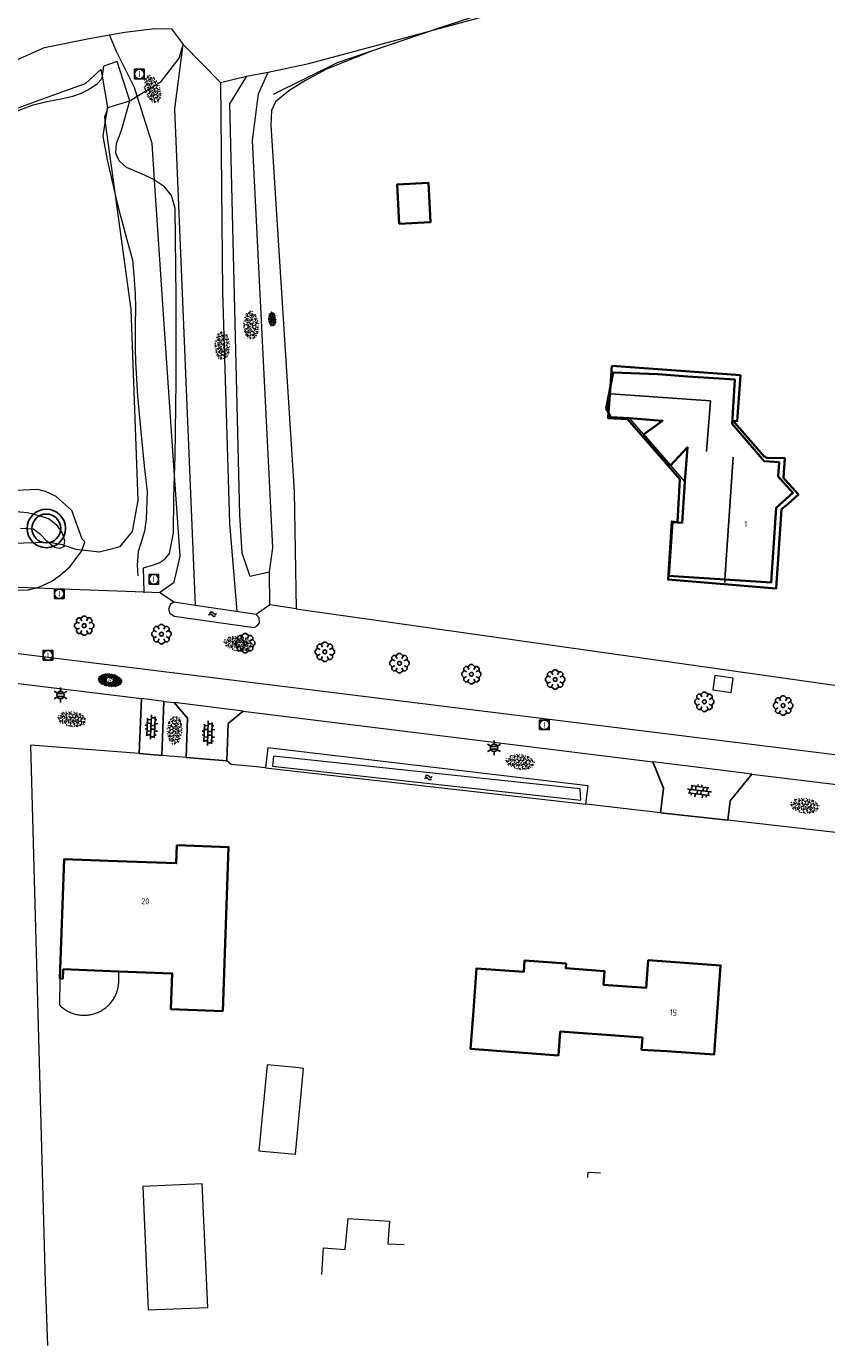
# Model space of a CAD drawing. Header units: metres. Extents: x 181682 to 183922, y 386244 to 387136.
# Tile 14 of 62: x 182282 to 182365, y 386292 to 386429. Entities that reach past the tile are written whole.
import ezdxf
from ezdxf.enums import TextEntityAlignment as Align

# ---------------------------------------------------------------- set-up
doc = ezdxf.new("R2010")
doc.units = ezdxf.units.M
for name, color, linetype, lineweight in [('B-WE-GR-BOOM-S', 251, 'Continuous', 25), ('B-WE-GW-TALUD_KRUIN-G', 251, 'Continuous', 18), ('B-WE-GW-TALUD_TEEN-G', 251, 'Continuous', 18), ('B-WE-KG-KADASTRAAL_NOK-G', 251, 'Continuous', 25), ('B-WE-KL-ET_LS_OV_LICHTMAST-S', 251, 'Continuous', 25), ('B-WE-KL-ET_LS_SR_TRAFO-GV', 251, 'Continuous', 18), ('B-WE-KW-KUNSTWERK_DUIKER-G', 251, 'Continuous', 18), ('B-WE-OG-TOPOGRAFIE_BEBOUWING-G', 251, 'Continuous', 35), ('B-WE-OG-TOPOGRAFIE_BEBOUWING-GV', 251, 'Continuous', 35), ('B-WE-OG-TOPOGRAFIE_BEBOUWING_LUIFEL-GV', 251, 'Continuous', 18), ('B-WE-OG-TOPOGRAFIE_CULTUURSCHEIDING-G', 251, 'Continuous', 18), ('B-WE-OG-TOPOGRAFIE_TERREIN_GROEN-GV', 251, 'Continuous', 18), ('B-WE-OG-TOPOGRAFIE_TERREIN_GROEN-SV', 251, 'Continuous', 25), ('B-WE-OG-TOPOGRAFIE_TERREIN_ONBEGROEID-GV', 251, 'Continuous', 18), ('B-WE-OG-TOPOGRAFIE_WATER-GV', 251, 'Continuous', 18), ('B-WE-OG-TOPOGRAFIE_WATER-SV', 251, 'Continuous', 25), ('B-WE-OG-TOPOGRAFIE_WEG_BERM-GV', 251, 'Continuous', 18), ('B-WE-OG-TOPOGRAFIE_WEG_INRIT-GV', 251, 'Continuous', 25), ('B-WE-OG-TOPOGRAFIE_WEG_INRIT-SV', 251, 'Continuous', 25), ('B-WE-OG-TOPOGRAFIE_WEG_RIJWEG-GV', 251, 'Continuous', 18), ('B-WE-OG-TOPOGRAFIE_WEG_RIJWEG-SV', 251, 'Continuous', 25), ('B-WE-RI-DRAINAGE_PUT-S', 251, 'Continuous', 25), ('B-WE-RI-GWA_RIOOLPUT_INSPECTIEPUT-S', 251, 'Continuous', 25), ('Label_Nummeraanduidingreeks', 7, 'Continuous', 25)]:
    doc.layers.add(name, color=color, linetype=linetype, lineweight=lineweight)
doc.styles.add('NLCS-ISO', font='NLCS-ISO.ttf')
doc.styles.add('NLCS-ISO-M250-T18', font='NLCS-ISO.ttf', dxfattribs={"height": 0.45})

# ---------------------------------------------------------------- blocks, each defined once
blk = doc.blocks.new('B-SIE-WEG_LICHTMAST-SO')
at = {"ltscale": 0.1}
for p, q in [((-0.33, 0.19), (-0.67, 0.39)), ((0, 0.39), (0, 0.77)), ((0.33, 0.19), (0.67, 0.39)), ((-0.33, -0.19), (-0.67, -0.39)), ((0, -0.39), (0, -0.77)), ((0.33, -0.19), (0.67, -0.39))]:
    blk.add_line(p, q, dxfattribs=at)
at = {"flags": 128}
for points in [[(-0.35, 0.15), (0.35, 0.15)], [(-0.35, -0.15), (0.35, -0.15)]]:
    blk.add_lwpolyline(points, dxfattribs=at)
at = {"ltscale": 0.1}
blk.add_circle((0, 0), 0.386, dxfattribs=at)
at = {"style": 'NLCS-ISO'}
blk.add_attdef('TYPE', text='', height=0.549, dxfattribs=at).set_placement((0, 0.77), align=Align.BOTTOM_CENTER)
blk = doc.blocks.new('SRI-PUT_INSPECTIE-SO')
at = {"lineweight": -3, "flags": 128}
blk.add_lwpolyline([(-0.5, -0.49), (0.5, -0.49), (0.5, 0.51), (-0.5, 0.51)], close=True, dxfattribs=at)
at = {"lineweight": -3, "ltscale": 1.5}
blk.add_circle((0, 0.01), 0.5, dxfattribs=at)
at = {"ltscale": 0.1, "style": 'NLCS-ISO'}
blk.add_text('I', height=0.625, dxfattribs=at).set_placement((0, 0.01), align=Align.MIDDLE_CENTER)
blk = doc.blocks.new('SRI-DRAIN_PUT-SO')
at = {"lineweight": -3}
for radius in [2, 1.5]:
    blk.add_circle((0, 0), radius, dxfattribs=at)
blk = doc.blocks.new('SGR-BOOM_01')
at = {"layer": 'B-WE-GR-BOOM-S'}
for points in [[(-0.5, 0.25, 0), (-0.75, 0.38, 0), (-1, 0.12, 0), (-1, -0.12, 0), (-0.75, -0.38, 0), (-0.5, -0.25, 0)], [(-0.33, 0.8, 0), (-0.62, 0.8, 0), (-0.8, 0.62, 0), (-0.8, 0.33, 0)], [(0.25, 0.5, 0), (0.38, 0.75, 0), (0.12, 1, 0), (-0.12, 1, 0), (-0.38, 0.75, 0), (-0.25, 0.5, 0)], [(0.8, 0.33, 0), (0.8, 0.62, 0), (0.62, 0.8, 0), (0.33, 0.8, 0)], [(0.5, -0.25, 0), (0.75, -0.38, 0), (1, -0.12, 0), (1, 0.12, 0), (0.75, 0.38, 0), (0.5, 0.25, 0)], [(-0.8, -0.33, 0), (-0.8, -0.62, 0), (-0.62, -0.8, 0), (-0.33, -0.8, 0)], [(-0.25, -0.5, 0), (-0.38, -0.75, 0), (-0.12, -1, 0), (0.12, -1, 0), (0.38, -0.75, 0), (0.25, -0.5, 0)], [(0.33, -0.8, 0), (0.62, -0.8, 0), (0.8, -0.62, 0), (0.8, -0.33, 0)]]:
    blk.add_polyline3d(points, dxfattribs=at)
blk.add_circle((0, 0), 0.2, dxfattribs=at)
blk.add_circle((0, 0), 0.2, dxfattribs=at)
blk = doc.blocks.new('SGR-GRAS_01-SO')
at = {"ltscale": 0.1}
for p, q in [((-1.96, -0.07), (-1.98, 0)), ((-1.93, 0.19), (-1.93, 0.24)), ((-1.89, 0.24), (-1.92, 0.25)), ((-1.67, 0.02), (-1.6, 0.04)), ((-1.6, 0.24), (-1.65, 0.29)), ((-1.53, 0.32), (-1.6, 0.35)), ((-1.45, 0.64), (-1.52, 0.66)), ((-1.52, 0.19), (-1.44, 0.19)), ((-1.47, 0.58), (-1.48, 0.65)), ((-1.43, 0.48), (-1.35, 0.5)), ((-1.36, 0.21), (-1.43, 0.23)), ((-1.42, 0.13), (-1.36, 0.17)), ((-1.38, 0.11), (-1.32, 0.16)), ((-1.37, 0.01), (-1.38, 0.08)), ((-1.33, 0.11), (-1.33, 0.19)), ((-1.3, 0.76), (-1.32, 0.77)), ((-1.28, 0.68), (-1.28, 0.76)), ((-1.17, 0.39), (-1.23, 0.43)), ((-1.17, 0.24), (-1.22, 0.29)), ((-1.15, 0.65), (-1.21, 0.7)), ((-1.11, 0.17), (-1.04, 0.19)), ((-1.03, 0.03), (-1.1, 0.07)), ((-0.94, 0.84), (-1, 0.88)), ((-0.97, 0.51), (-0.92, 0.57)), ((-0.89, 0.5), (-0.97, 0.52)), ((-0.94, 0.19), (-0.87, 0.19)), ((-0.92, 0.42), (-0.86, 0.46)), ((-0.89, 0.81), (-0.82, 0.81)), ((-0.87, 0.66), (-0.89, 0.73)), ((-0.8, 0.06), (-0.88, 0.08)), ((-0.87, 0.62), (-0.8, 0.64)), ((-0.8, 0.47), (-0.87, 0.51)), ((-0.75, 0.24), (-0.8, 0.29)), ((-0.77, 0.09), (-0.79, 0.16)), ((-0.73, 0.65), (-0.78, 0.7)), ((-0.74, 0.03), (-0.73, 0.11)), ((-0.67, 0.11), (-0.73, 0.14)), ((-0.69, 0.61), (-0.68, 0.68)), ((-0.58, 0.92), (-0.64, 0.96)), ((-0.56, 0.92), (-0.51, 0.97)), ((-0.56, 0.32), (-0.48, 0.34)), ((-0.44, 0.55), (-0.51, 0.59)), ((-0.43, 0.78), (-0.5, 0.8)), ((-0.42, 0.71), (-0.36, 0.74)), ((-0.34, 0.35), (-0.41, 0.37)), ((-0.32, 0.24), (-0.38, 0.29)), ((-0.31, 0.19), (-0.37, 0.22)), ((-0.37, 0.19), (-0.29, 0.19)), ((-0.31, 0.65), (-0.36, 0.7)), ((-0.32, 0.81), (-0.24, 0.81)), ((-0.32, 0.77), (-0.24, 0.79)), ((-0.28, 0.73), (-0.29, 0.81)), ((-0.21, 1), (-0.27, 1.03)), ((-0.24, 0.02), (-0.17, 0.04)), ((-0.18, 0.17), (-0.19, 0.24)), ((-0.08, 0.63), (-0.14, 0.67)), ((-0.14, -0.04), (-0.14, 0.03)), ((-0.09, 0.53), (-0.09, 0.6)), ((-0.08, 0.16), (-0.03, 0.21)), ((-0.07, 0.19), (0, 0.23)), ((0.06, 0.27), (-0.01, 0.3)), ((0, 0.47), (0.07, 0.49)), ((0.1, 0.24), (0.05, 0.29)), ((0.13, 0.64), (0.06, 0.66)), ((0.07, 0.99), (0.14, 1.03)), ((0.12, 0.65), (0.07, 0.7)), ((0.22, 0.2), (0.15, 0.22)), ((0.21, 0.19), (0.28, 0.19)), ((0.29, 0.71), (0.22, 0.75)), ((0.24, 0.92), (0.31, 0.94)), ((0.26, 0.81), (0.33, 0.81)), ((0.32, 0.81), (0.3, 0.89)), ((0.31, 0.17), (0.39, 0.19)), ((0.32, 0.57), (0.38, 0.62)), ((0.42, 0.34), (0.36, 0.38)), ((0.42, 0.25), (0.4, 0.32)), ((0.43, 0.48), (0.49, 0.51)), ((0.53, 0.24), (0.47, 0.29)), ((0.54, 0.65), (0.49, 0.7)), ((0.56, -0.02), (0.49, 0.02)), ((0.5, 0.45), (0.51, 0.53)), ((0.59, 0.93), (0.52, 0.94)), ((0.55, 0.62), (0.63, 0.64)), ((0.65, 0.79), (0.58, 0.83)), ((0.68, 0.49), (0.61, 0.51)), ((0.77, 0.05), (0.7, 0.07)), ((0.78, 0.42), (0.72, 0.46)), ((0.78, 0.19), (0.86, 0.19)), ((0.83, 0.81), (0.91, 0.81)), ((0.92, 0.06), (0.85, 0.09)), ((0.87, 0.31), (0.94, 0.33)), ((0.95, 0.24), (0.9, 0.29)), ((0.91, 0.89), (0.91, 0.92)), ((0.97, 0.65), (0.91, 0.7)), ((0.93, 0.76), (0.99, 0.8)), ((1.01, 0.87), (0.95, 0.91)), ((1.01, 0.33), (1, 0.4)), ((1.15, 0.78), (1.08, 0.8)), ((1.15, 0.5), (1.08, 0.54)), ((1.1, 0.38), (1.1, 0.45)), ((1.11, 0.77), (1.18, 0.79)), ((1.24, 0.34), (1.17, 0.36)), ((1.18, 0.01), (1.26, 0.03)), ((1.21, 0.21), (1.26, 0.26)), ((1.28, 0.14), (1.22, 0.17)), ((1.28, 0.25), (1.35, 0.29)), ((1.37, 0.24), (1.32, 0.29)), ((1.39, 0.65), (1.34, 0.7)), ((1.36, 0.19), (1.43, 0.19)), ((1.42, 0.46), (1.5, 0.48)), ((1.51, 0.58), (1.44, 0.62)), ((1.64, 0.21), (1.58, 0.25)), ((1.61, 0.41), (1.59, 0.48)), ((1.69, 0.3), (1.7, 0.37)), ((1.79, 0.19), (1.72, 0.21)), ((1.74, 0.16), (1.81, 0.18)), ((1.8, 0.24), (1.75, 0.29)), ((1.93, 0.19), (1.95, 0.19)), ((-1.92, -0.16), (-1.85, -0.12)), ((-1.82, -0.08), (-1.9, -0.06)), ((-1.76, -0.13), (-1.82, -0.09)), ((-1.78, -0.3), (-1.73, -0.25)), ((-1.62, -0.5), (-1.69, -0.46)), ((-1.63, -0.57), (-1.68, -0.52)), ((-1.61, -0.17), (-1.67, -0.11)), ((-1.57, -0.44), (-1.49, -0.44)), ((-1.54, -0.66), (-1.5, -0.64)), ((-1.4, -0.05), (-1.46, -0.01)), ((-1.38, -0.46), (-1.38, -0.39)), ((-1.35, -0.28), (-1.28, -0.26)), ((-1.27, -0.23), (-1.34, -0.21)), ((-1.26, -0.42), (-1.33, -0.38)), ((-1.27, -0.56), (-1.28, -0.48)), ((-1.21, -0.57), (-1.26, -0.52)), ((-1.18, -0.67), (-1.25, -0.65)), ((-1.19, -0.17), (-1.24, -0.11)), ((-1.13, -0.78), (-1.19, -0.75)), ((-1.06, -0.39), (-1, -0.35)), ((-1.04, -0.58), (-0.97, -0.57)), ((-0.99, -0.44), (-0.92, -0.44)), ((-0.9, -0.34), (-0.96, -0.3)), ((-0.9, -0.65), (-0.84, -0.6)), ((-0.84, -0.94), (-0.85, -0.93)), ((-0.78, -0.57), (-0.84, -0.52)), ((-0.76, -0.7), (-0.83, -0.67)), ((-0.76, -0.17), (-0.82, -0.11)), ((-0.8, -0.13), (-0.73, -0.11)), ((-0.71, -0.38), (-0.79, -0.36)), ((-0.79, -0.54), (-0.78, -0.46)), ((-0.72, -0.89), (-0.65, -0.87)), ((-0.71, -0.9), (-0.64, -0.86)), ((-0.62, -0.82), (-0.7, -0.8)), ((-0.67, -0.48), (-0.69, -0.4)), ((-0.53, -0.26), (-0.6, -0.22)), ((-0.58, -0.99), (-0.59, -0.97)), ((-0.57, -0.1), (-0.5, -0.06)), ((-0.49, -0.25), (-0.44, -0.19)), ((-0.48, -0.44), (-0.41, -0.42)), ((-0.4, -0.63), (-0.46, -0.59)), ((-0.38, -0.98), (-0.43, -0.93)), ((-0.42, -0.44), (-0.34, -0.44)), ((-0.36, -0.57), (-0.41, -0.52)), ((-0.34, -0.17), (-0.39, -0.11)), ((-0.26, -0.99), (-0.33, -0.95)), ((-0.25, -0.09), (-0.32, -0.07)), ((-0.17, -0.18), (-0.24, -0.14)), ((-0.16, -0.53), (-0.23, -0.51)), ((-0.21, -0.61), (-0.15, -0.58)), ((-0.19, -0.62), (-0.19, -0.54)), ((-0.17, -0.74), (-0.1, -0.72)), ((-0.07, -0.97), (-0.14, -0.95)), ((-0.04, -0.55), (-0.1, -0.51)), ((-0.08, -0.4), (-0.09, -0.32)), ((-0.01, -1.01), (0.04, -0.95)), ((0.05, -0.98), (0, -0.93)), ((0.07, -0.57), (0.01, -0.52)), ((0.02, -0.96), (0.01, -0.89)), ((0.08, -0.17), (0.03, -0.11)), ((0.1, -0.91), (0.03, -0.88)), ((0.07, -0.29), (0.14, -0.27)), ((0.19, -0.1), (0.13, -0.06)), ((0.16, -0.44), (0.23, -0.44)), ((0.17, -1.04), (0.22, -1.02)), ((0.31, -0.24), (0.24, -0.22)), ((0.33, -0.47), (0.26, -0.43)), ((0.29, -0.33), (0.35, -0.29)), ((0.4, -0.68), (0.32, -0.66)), ((0.39, -0.6), (0.45, -0.55)), ((0.39, -0.59), (0.46, -0.57)), ((0.4, -0.69), (0.41, -0.62)), ((0.46, -0.83), (0.4, -0.8)), ((0.47, -0.98), (0.42, -0.93)), ((0.49, -0.57), (0.44, -0.52)), ((0.45, -0.12), (0.46, -0.05)), ((0.51, -0.17), (0.45, -0.11)), ((0.52, -0.32), (0.5, -0.24)), ((0.62, -0.88), (0.6, -0.81)), ((0.63, -0.14), (0.7, -0.12)), ((0.69, -0.39), (0.62, -0.35)), ((0.64, -0.84), (0.71, -0.81)), ((0.7, -0.89), (0.77, -0.88)), ((0.73, -0.44), (0.81, -0.44)), ((0.82, -0.76), (0.76, -0.72)), ((0.78, -0.04), (0.85, 0)), ((0.86, -0.39), (0.79, -0.37)), ((0.8, -0.19), (0.85, -0.14)), ((0.86, -0.94), (0.84, -0.93)), ((0.91, -0.57), (0.86, -0.52)), ((0.93, -0.17), (0.88, -0.11)), ((0.95, -0.83), (0.88, -0.81)), ((0.94, -0.44), (1.01, -0.42)), ((1.05, -0.31), (0.99, -0.27)), ((1, -0.77), (1, -0.7)), ((1.05, -0.2), (1.05, -0.12)), ((1.11, -0.24), (1.1, -0.16)), ((1.19, -0.68), (1.12, -0.64)), ((1.14, -0.56), (1.21, -0.52)), ((1.21, -0.8), (1.2, -0.73)), ((1.33, -0.1), (1.26, -0.08)), ((1.26, -0.75), (1.33, -0.73)), ((1.34, -0.57), (1.29, -0.52)), ((1.36, -0.17), (1.3, -0.11)), ((1.31, -0.44), (1.38, -0.44)), ((1.42, -0.23), (1.35, -0.19)), ((1.42, -0.54), (1.35, -0.52)), ((1.55, -0.6), (1.49, -0.56)), ((1.5, -0.29), (1.57, -0.27)), ((1.64, -0.27), (1.65, -0.2)), ((1.64, -0.27), (1.7, -0.23)), ((1.68, -0.55), (1.74, -0.5)), ((1.71, -0.16), (1.69, -0.09)), ((1.78, -0.15), (1.71, -0.11)), ((1.71, -0.52), (1.71, -0.52)), ((1.78, -0.17), (1.73, -0.11)), ((1.88, -0.25), (1.81, -0.23))]:
    blk.add_line(p, q, dxfattribs=at)
at = {"ltscale": 0.1, "style": 'NLCS-ISO'}
blk.add_attdef('TYPE', text='', height=0.5, dxfattribs=at).set_placement((3.47, -0.02), align=Align.MIDDLE_CENTER)
blk = doc.blocks.new('SOG-TOPOGRAFIE_WATER-SO')
at = {"flags": 128}
for points in [[(-1.26, 0.28), (-1.21, 0.35, -0.538831), (-0.21, 0.37, 0.605168), (0.63, 0.46, -4.035705)], [(-1.44, -0.36), (-1.4, -0.29, -0.538831), (-0.39, -0.27, 0.605168), (0.44, -0.17, -4.035705)]]:
    blk.add_lwpolyline(points, format="xyb", dxfattribs=at)
blk = doc.blocks.new('SVH-BSS_OPENGESTRAAT_KL-SO')
for p, q in [((-1.69, 0.09), (-1.59, 0.09)), ((-1.59, 0.09), (-0.02, 0.09)), ((-1.33, -0.44), (-1.33, 0.09)), ((-1.24, 0.61), (-0.02, 0.61)), ((-1.07, 0.09), (-1.07, 0.61)), ((-0.54, 0.09), (-0.54, 0.61)), ((-0.28, 0.61), (-0.28, 0.89)), ((-0.28, -0.44), (-0.28, 0.09)), ((-0.02, 0.61), (1.24, 0.61)), ((-0.02, 0.09), (1.56, 0.09)), ((0.24, 0.61), (0.24, 0.89)), ((0.24, -0.44), (0.24, 0.09)), ((0.51, 0.09), (0.51, 0.61)), ((1.03, 0.09), (1.03, 0.61)), ((1.29, -0.44), (1.29, 0.09)), ((1.56, 0.09), (1.69, 0.09)), ((-1.48, -0.44), (-0.02, -0.44)), ((-1.07, -0.7), (-1.07, -0.44)), ((-0.54, -0.85), (-0.54, -0.44)), ((-0.02, -0.44), (1.48, -0.44)), ((0.51, -0.86), (0.51, -0.44)), ((1.03, -0.71), (1.03, -0.44))]:
    blk.add_line(p, q)
blk = doc.blocks.new('SVH-GESLOTEN-SO')
at = {"linetype": 'Continuous', "lineweight": 0}
for p, q in [((-1.68, -0.04), (-0.19, 0.87)), ((-1.66, 0.12), (0.02, -0.91)), ((-1.63, -0.24), (0.18, 0.87)), ((-1.62, 0.22), (-0.67, 0.81)), ((-1.58, 0.3), (0.36, -0.89)), ((-1.52, -0.4), (-0.45, 0.26)), ((-1.45, 0.44), (-0.45, -0.17)), ((-1.37, -0.53), (-0.45, 0.03)), ((-1.28, 0.57), (-0.45, 0.06)), ((-1.08, 0.67), (-0.45, 0.29)), ((-0.84, 0.76), (-0.1, 0.3)), ((-0.58, 0.82), (0.27, 0.3)), ((-0.44, -0.88), (1.54, 0.34)), ((-0.37, 0.3), (0.5, 0.84)), ((-0.28, 0.87), (1.6, -0.28)), ((-0.12, -0.9), (1.64, 0.17)), ((0, 0.3), (0.77, 0.78)), ((0.08, 0.88), (1.67, -0.1)), ((0.37, 0.3), (1.01, 0.69)), ((0.37, 0.08), (1.22, 0.6)), ((0.37, -0.15), (1.4, 0.48)), ((0.37, 0.24), (1.48, -0.43)), ((0.37, 0.02), (1.32, -0.57)), ((0.52, 0.83), (1.65, 0.14)), ((-1.67, -0.1), (-0.39, -0.88)), ((-1.45, -0.46), (-1.04, -0.72)), ((-1.18, -0.65), (-0.45, -0.2)), ((-0.97, -0.74), (-0.24, -0.3)), ((-0.72, -0.82), (0.13, -0.3)), ((-0.23, -0.3), (0.65, -0.84)), ((0.14, -0.3), (0.91, -0.77)), ((0.27, -0.9), (1.68, -0.04)), ((0.37, -0.21), (1.13, -0.68)), ((0.8, -0.8), (1.57, -0.33))]:
    blk.add_line(p, q, dxfattribs=at)
at = {"linetype": 'Continuous', "lineweight": 0, "style": 'NLCS-ISO'}
blk.add_text('R', height=0.54, dxfattribs=at).set_placement((0, 0), align=Align.MIDDLE_CENTER)

msp = doc.modelspace()

# ---------------------------------------------------------------- linework, layer by layer
at = {"layer": 'B-WE-GW-TALUD_KRUIN-G'}
for points in [[(182292.91, 386421.454, 23.93), (182293.681, 386421.922, 23.995), (182296.184, 386423.441, 24.204), (182298.055, 386425.887, 24.612), (182298.459, 386427.316, 24.687)], [(182294.405, 386370.299, 24.054), (182294.403, 386370.38, 24.056), (182294.342, 386372.897, 24.105), (182295.274, 386373.148, 24.141), (182295.962, 386373.416, 24.153), (182296.582, 386373.805, 24.198), (182297.032, 386374.366, 24.258), (182297.449, 386376.522, 24.528), (182297.494, 386380.138, 24.51), (182297.572, 386382.509, 24.495), (182297.635, 386384.417, 24.483), (182297.726, 386392.323, 24.57), (182297.731, 386401.044, 24.63), (182297.644, 386410.236, 24.609), (182297.239, 386411.62, 24.549), (182296.514, 386412.496, 24.423), (182295.488, 386413.205, 24.276), (182295.471, 386413.217, 24.273), (182294.046, 386413.881, 24.204), (182292.554, 386414.526, 23.87), (182291.8, 386415.201, 23.795), (182291.476, 386415.991, 23.705), (182291.53, 386417.006, 23.654), (182292.064, 386418.397, 23.705), (182292.91, 386421.454, 23.93)], [(182275.539, 386370.392, 24.315), (182282.361, 386370.608, 24.219), (182283.126, 386370.806, 24.187), (182283.441, 386370.888, 24.174), (182284.739, 386371.47, 24.117), (182285.63, 386372.073, 23.915), (182286.723, 386373.039, 23.705), (182287.924, 386374.637, 23.432), (182287.96, 386374.74, 23.419), (182288.251, 386375.581, 23.312), (182287.956, 386375.869, 23.279), (182286.871, 386378.85, 23.134), (182285.268, 386380.301, 22.855), (182284.153, 386380.806, 22.813), (182283.347, 386381.033, 22.801), (182280.318, 386380.899, 22.849)]]:
    msp.add_polyline3d(points, dxfattribs=at)
at = {"layer": 'B-WE-GW-TALUD_TEEN-G'}
for points in [[(182307.852, 386422.132, 24.744), (182314.531, 386425.432, 24.741), (182324.103, 386428.705, 24.86), (182324.887, 386428.973, 24.87), (182335.392, 386432.39, 24.659)], [(182277.701, 386419.074, 22.645), (182282.874, 386421.033, 22.669), (182284.471, 386421.404, 22.663), (182285.925, 386421.674, 22.663), (182286.993, 386421.936, 22.657), (182287.884, 386422.235, 22.657), (182288.541, 386422.576, 22.687), (182289.466, 386423.192, 22.714), (182290.019, 386423.722, 22.723), (182290.061, 386424.03, 22.848), (182290.202, 386425.048, 23.264)], [(182290.573, 386420.748, 22.552), (182290.509, 386420.351, 22.571), (182290.358, 386419.405, 22.617), (182290.095, 386417.766, 22.696), (182290.566, 386415.296, 22.789), (182291.458, 386411.409, 22.858), (182291.727, 386410.236, 22.879), (182292.713, 386406.664, 22.957), (182293.195, 386404.906, 22.972), (182293.342, 386403.312, 22.954), (182293.463, 386401.389, 22.942), (182293.494, 386399.981, 22.942), (182293.478, 386398.085, 22.942), (182293.485, 386395.682, 22.939), (182293.497, 386394.307, 22.933), (182293.728, 386390.752, 22.888), (182294.094, 386386.67, 22.939), (182294.422, 386383.504, 22.999), (182294.713, 386380.774, 23.05), (182294.617, 386377.938, 23.17), (182294.446, 386376.683, 23.203), (182294.105, 386375.546, 23.303), (182293.796, 386374.583, 23.36), (182293.68, 386373.162, 23.468), (182293.758, 386372.067, 23.576)], [(182281.096, 386378.729, 22.395), (182282.286, 386378.648, 22.371), (182283.483, 386378.337, 22.365), (182284.524, 386377.97, 22.362), (182285.297, 386377.351, 22.374), (182285.878, 386376.503, 22.383), (182286.12, 386375.713, 22.398), (182286.064, 386375.239, 22.4), (182286.043, 386375.058, 22.401), (182285.606, 386374.889, 22.413), (182285.064, 386375.01, 22.422), (182284.418, 386375.54, 22.435), (182284.301, 386375.636, 22.437), (182283.647, 386376.308, 22.458), (182282.894, 386376.915, 22.434), (182281.551, 386376.959, 22.428)]]:
    msp.add_polyline3d(points, dxfattribs=at)
at = {"layer": 'B-WE-KG-KADASTRAAL_NOK-G'}
for points in [[(182352.913, 386384.97, 30.257), (182353.307, 386390.247, 30.254), (182342.955, 386390.968, 30.2)], [(182355.694, 386384.391, 32.886), (182354.822, 386371.677, 32.959), (182354.8, 386371.359, 32.961)]]:
    msp.add_polyline3d(points, dxfattribs=at)
at = {"layer": 'B-WE-KL-ET_LS_SR_TRAFO-GV'}
msp.add_polyline3d([(182355.478, 386359.908, 0), (182355.674, 386361.421, 0), (182353.77, 386361.692, 0), (182353.555, 386360.182, 0), (182355.478, 386359.908, 0)], dxfattribs=at)
at = {"layer": 'B-WE-KW-KUNSTWERK_DUIKER-G'}
msp.add_polyline3d([(182290.573, 386420.748, 22.552), (182290.621, 386420.763, 22.58), (182292.91, 386421.454, 23.93), (182291.582, 386425.525, 23.936), (182290.202, 386425.048, 23.264)], dxfattribs=at)
at = {"layer": 'B-WE-OG-TOPOGRAFIE_BEBOUWING-G'}
msp.add_polyline3d([(182342.914, 386391.762, 27.747), (182342.709, 386389.021, 28.019), (182342.666, 386388.453, 28.075), (182344.701, 386388.343, 28.078), (182350.13, 386382.117, 28.093), (182349.893, 386377.644, 28.132), (182349.287, 386377.706, 28.093), (182348.914, 386371.665, 27.952), (182360.148, 386370.743, 28.003), (182360.716, 386378.973, 28.147), (182361.425, 386379.59, 27.537), (182362.475, 386380.524, 27.474), (182361.076, 386382.028, 27.477), (182360.907, 386382.229, 28.072), (182361.048, 386384.292, 28.057), (182359.18, 386384.33, 29.326), (182358.881, 386384.506, 27.699), (182355.692, 386388.18, 27.696), (182356.099, 386388.129, 27.51), (182356.435, 386392.914, 27.522), (182343.073, 386393.883, 27.537), (182342.914, 386391.762, 27.747)], dxfattribs=at)
at = {"layer": 'B-WE-OG-TOPOGRAFIE_BEBOUWING-GV'}
msp.add_line((182346.343, 386386.744), (182349.175, 386383.53), dxfattribs=at)
for points in [[(182320.921, 386408.668, 0), (182324.203, 386408.839, 0), (182323.994, 386412.912, 0), (182320.712, 386412.741, 0), (182320.921, 386408.668, 0)], [(182350.668, 386381.835, 0), (182350.381, 386377.574, 0), (182349.363, 386377.642, 0), (182348.992, 386372.065, 0), (182350.009, 386371.997, 0), (182354.822, 386371.677, 0), (182359.624, 386371.357, 0), (182360.142, 386379.13, 0), (182361.9, 386380.691, 0), (182360.36, 386382.387, 0), (182360.458, 386383.864, 0), (182358.911, 386383.967, 0), (182355.561, 386387.848, 0), (182355.869, 386392.468, 0), (182350.953, 386392.796, 0), (182347.848, 386393.008, 0), (182343.186, 386393.212, 0), (182342.914, 386391.762, 0), (182342.483, 386389.464, 0), (182342.709, 386389.021, 0), (182342.938, 386388.57, 0), (182344.846, 386388.443, 0)], [(182344.846, 386388.443, 0), (182348.343, 386388.178, 0), (182346.343, 386386.744, 0)], [(182349.175, 386383.53, 0), (182350.916, 386385.432, 0), (182350.668, 386381.835, 0)], [(182285.982, 386331.135, 0), (182291.78, 386330.916, 0), (182297.333, 386330.706, 0), (182297.193, 386326.996, 0), (182302.576, 386326.792, 0), (182303.195, 386343.847, 0), (182297.82, 386344.043, 0), (182297.751, 386342.165, 0), (182291.61, 386342.397, 0), (182286.096, 386342.607, 0), (182285.625, 386330.168, 0)], [(182285.625, 386330.168, 0), (182285.944, 386330.156, 0), (182285.982, 386331.135, 0)], [(182337.524, 386322.187, 0), (182337.686, 386324.662, 0), (182346.231, 386324.035, 0), (182346.156, 386322.769, 0), (182348.789, 386322.635, 0), (182353.713, 386322.285, 0), (182354.375, 386331.547, 0), (182346.846, 386332.085, 0), (182346.641, 386329.218, 0), (182342.179, 386329.537, 0), (182342.28, 386330.952, 0), (182338.259, 386331.239, 0), (182338.294, 386331.733, 0), (182333.969, 386332.042, 0), (182333.886, 386330.869, 0), (182328.962, 386331.221, 0), (182328.617, 386326.385, 0), (182328.365, 386322.873, 0), (182337.524, 386322.187, 0)]]:
    msp.add_polyline3d(points, dxfattribs=at)
at = {"layer": 'B-WE-OG-TOPOGRAFIE_BEBOUWING_LUIFEL-GV'}
for p, q in [((182344.846, 386388.443), (182346.343, 386386.744)), ((182349.175, 386383.53), (182350.668, 386381.835))]:
    msp.add_line(p, q, dxfattribs=at)
msp.add_polyline3d([(182285.625, 386330.168, 0), (182285.59, 386327.432, 0), (182285.671, 386327.352, 0), (182285.754, 386327.275, 0), (182285.841, 386327.201, 0), (182285.929, 386327.129, 0), (182286.019, 386327.06, 0), (182286.112, 386326.995, 0), (182286.207, 386326.932, 0), (182286.303, 386326.872, 0), (182286.402, 386326.815, 0), (182286.502, 386326.761, 0), (182286.604, 386326.711, 0), (182286.707, 386326.663, 0), (182286.812, 386326.619, 0), (182286.918, 386326.579, 0), (182287.026, 386326.541, 0), (182287.134, 386326.507, 0), (182287.244, 386326.477, 0), (182287.354, 386326.45, 0), (182287.465, 386326.426, 0), (182287.577, 386326.406, 0), (182287.69, 386326.39, 0), (182287.803, 386326.377, 0), (182287.916, 386326.367, 0), (182288.03, 386326.361, 0), (182288.143, 386326.359, 0), (182288.257, 386326.361, 0), (182288.371, 386326.365, 0), (182288.484, 386326.374, 0), (182288.597, 386326.386, 0), (182288.71, 386326.402, 0), (182288.822, 386326.421, 0), (182288.933, 386326.443, 0), (182289.044, 386326.47, 0), (182289.154, 386326.499, 0), (182289.263, 386326.532, 0), (182289.37, 386326.569, 0), (182289.477, 386326.609, 0), (182289.582, 386326.652, 0), (182289.686, 386326.698, 0), (182289.788, 386326.748, 0), (182289.889, 386326.801, 0), (182289.988, 386326.857, 0), (182290.085, 386326.916, 0), (182290.18, 386326.978, 0), (182290.273, 386327.043, 0), (182290.364, 386327.111, 0), (182290.453, 386327.182, 0), (182290.54, 386327.256, 0), (182290.624, 386327.332, 0), (182290.706, 386327.411, 0), (182290.785, 386327.492, 0), (182290.862, 386327.576, 0), (182290.936, 386327.663, 0), (182291.007, 386327.751, 0), (182291.076, 386327.842, 0), (182291.141, 386327.935, 0), (182291.204, 386328.03, 0), (182291.263, 386328.127, 0), (182291.32, 386328.225, 0), (182291.373, 386328.326, 0), (182291.423, 386328.428, 0), (182291.47, 386328.531, 0), (182291.514, 386328.636, 0), (182291.554, 386328.743, 0), (182291.591, 386328.85, 0), (182291.625, 386328.959, 0), (182291.655, 386329.068, 0), (182291.682, 386329.179, 0), (182291.705, 386329.29, 0), (182291.725, 386329.402, 0), (182291.741, 386329.515, 0), (182291.753, 386329.628, 0), (182291.762, 386329.741, 0), (182291.768, 386329.855, 0), (182291.78, 386330.916, 0), (182285.982, 386331.135, 0)], dxfattribs=at)
at = {"layer": 'B-WE-OG-TOPOGRAFIE_CULTUURSCHEIDING-G'}
msp.add_polyline3d([(182302.345, 386423.339, 24.567), (182302.556, 386401.588, 25.099), (182303.279, 386377.53, 24.714), (182304.054, 386368.358, 24.399)], dxfattribs=at)
at = {"layer": 'B-WE-OG-TOPOGRAFIE_TERREIN_GROEN-GV'}
for p, q in [((182298.459, 386427.316, 24.687), (182302.345, 386423.339, 24.567)), ((182305.04, 386424.03, 26.094), (182307.295, 386424.429, 26.543)), ((182302.345, 386423.339, 24.567), (182305.04, 386424.03, 26.094)), ((182307.493, 386369.03), (182307.438, 386372.473, 26.449)), ((182297.5, 386369.33), (182296.002, 386370.32)), ((182307.493, 386369.03), (182306.062, 386368.017)), ((182310.225, 386368.636), (182307.493, 386369.03)), ((182310.225, 386368.636), (182369.08, 386360.263)), ((182298.784, 386353.147), (182296.232, 386353.386)), ((182348.129, 386347.423), (182340.346, 386348.306))]:
    msp.add_line(p, q, dxfattribs=at)
for points in [[(182290.797, 386428.305, 25.088), (182292.399, 386428.592, 25.069), (182295.508, 386428.972, 24.979), (182297.262, 386428.932, 24.832), (182298.459, 386427.316, 24.687)], [(182307.295, 386424.429, 26.543), (182311.543, 386425.313, 24.428), (182324.103, 386428.705, 24.487), (182324.566, 386428.83, 24.489)], [(182324.566, 386428.83, 24.489), (182318.168, 386426.651, 0), (182313.359, 386424.726, 0), (182311.201, 386423.563, 0), (182309.447, 386422.484, 0), (182308.086, 386421.336, 0), (182307.657, 386420.438, 0), (182307.576, 386418.918, 0), (182310.005, 386380.807, 0), (182310.225, 386368.636, 0)], [(182299.751, 386368.985, 0), (182297.581, 386420.617, 0), (182298.459, 386427.316, 24.687)], [(182307.438, 386372.473, 26.449), (182307.788, 386374.968, 26.439), (182305.667, 386417.331, 26.51), (182306.295, 386422.174, 26.518), (182307.295, 386424.429, 26.543)], [(182305.04, 386424.03, 26.094), (182303.273, 386421.123, 26.14), (182304.338, 386378.412, 26.377), (182304.559, 386374.453, 26.411), (182305.409, 386372.01, 26.428), (182307.438, 386372.473, 26.449)], [(182293.898, 386353.585, 0), (182282.583, 386354.454, 0), (182284.123, 386298.591, 0), (182284.345, 386292.005, 0)], [(182307.016, 386352.087, 0), (182306.095, 386352.191, 0), (182303.466, 386352.448, 0), (182303.022, 386352.807, 0)], [(182370.745, 386344.848, 0), (182370.29, 386344.91, 0), (182355.124, 386346.63, 0)]]:
    msp.add_polyline3d(points, dxfattribs=at)
at = {"layer": 'B-WE-OG-TOPOGRAFIE_TERREIN_ONBEGROEID-GV'}
for points in [[(182310.151, 386311.908, 0), (182310.982, 386320.832, 0), (182310.182, 386320.909, 0), (182307.202, 386321.194, 0), (182306.349, 386312.271, 0), (182310.151, 386311.908, 0)], [(182294.257, 386308.561, 0), (182294.817, 386295.711, 0), (182301.016, 386295.981, 0), (182300.456, 386308.831, 0), (182294.257, 386308.561, 0)], [(182340.563, 386309.486, 0), (182340.598, 386310.046, 0), (182341.881, 386309.967, 0)], [(182312.903, 386299.397, 0), (182313.066, 386302.177, 0), (182315.333, 386301.994, 0), (182315.636, 386305.233, 0), (182319.912, 386304.933, 0), (182319.744, 386302.601, 0), (182321.469, 386302.521, 0)]]:
    msp.add_polyline3d(points, dxfattribs=at)
at = {"layer": 'B-WE-OG-TOPOGRAFIE_WATER-GV'}
for p, q in [((182299.751, 386368.985), (182297.5, 386369.33)), ((182306.062, 386368.017), (182299.751, 386368.985)), ((182307.016, 386352.087), (182340.346, 386348.306))]:
    msp.add_line(p, q, dxfattribs=at)
for points in [[(182260.194, 386418.508, 24.621), (182271.387, 386422.781, 25.03), (182273.223, 386423.002, 25.03), (182274.998, 386423.141, 25.033), (182276.462, 386423.385, 25.042), (182277.178, 386423.702, 25.051), (182279.146, 386424.664, 25.048), (182280.256, 386425.254, 25.054), (182281.556, 386425.884, 25.06), (182284.035, 386426.98, 25.078), (182288.341, 386427.866, 25.117), (182290.797, 386428.305, 25.088)], [(182296.002, 386370.32, 0), (182297.519, 386371.383, 0), (182298.143, 386374.101, 0), (182297.572, 386382.509, 0), (182296.434, 386399.27, 0), (182295.488, 386413.205, 0), (182295.23, 386417.013, 0), (182293.681, 386421.922, 0), (182293.39, 386422.846, 0), (182291.529, 386426.588, 0), (182290.797, 386428.305, 25.088)], [(182286.064, 386375.239, 22.978), (182287.284, 386374.817, 23.37), (182287.96, 386374.74, 23.34), (182289.744, 386374.536, 23.26), (182291.924, 386375.119, 23.183), (182293.193, 386376.671, 23.175), (182293.798, 386379.9, 23.166), (182293.064, 386399.735, 23.023), (182291.458, 386411.409, 22.977), (182290.358, 386419.405, 22.946), (182290.301, 386419.817, 22.944), (182290.509, 386420.351, 22.882), (182290.636, 386420.676, 22.845), (182290.621, 386420.763, 22.847), (182290.061, 386424.03, 22.912), (182289.937, 386424.756, 22.927), (182288.285, 386423.219, 22.935), (182286.133, 386422.449, 22.96), (182279.222, 386419.957, 22.924)], [(182265.136, 386375.049, 22.534), (182284.418, 386375.54, 22.618), (182284.607, 386375.545, 22.619), (182285.871, 386375.306, 22.916), (182286.064, 386375.239, 22.978)], [(182258.006, 386374.016, 24.354), (182261.379, 386371.687, 0), (182283.126, 386370.806, 0), (182284.912, 386370.734, 0), (182294.403, 386370.38, 0), (182296.002, 386370.32, 0)], [(182297.5, 386369.33, 0), (182297.148, 386369.098, 0), (182296.951, 386368.592, 0), (182297.06, 386368.163, 0), (182297.522, 386367.843, 0), (182305.837, 386366.697, 0), (182306.128, 386366.806, 0), (182306.403, 386367.159, 0), (182306.355, 386367.681, 0), (182306.062, 386368.017, 0)], [(182340.346, 386348.306, 0), (182340.583, 386350.221, 0), (182307.274, 386354.18, 0), (182307.016, 386352.087, 0)], [(182307.845, 386353.288, 0), (182307.75, 386352.27, 0), (182339.821, 386348.741, 0), (182339.769, 386349.911, 0), (182332.911, 386350.637, 0), (182307.845, 386353.288, 0)]]:
    msp.add_polyline3d(points, dxfattribs=at)
at = {"layer": 'B-WE-OG-TOPOGRAFIE_WEG_BERM-GV'}
msp.add_polyline3d([(182324.566, 386428.83, 24.489), (182343.769, 386434.016, 24.578), (182375.676, 386445.193, 24.575), (182379.258, 386446.773, 24.565), (182385.898, 386449.701, 24.548), (182387.401, 386450.363, 24.544), (182418.251, 386463.967, 24.461), (182443.733, 386474.941, 24.449), (182463.66, 386483.595, 24.428), (182469.451, 386486.11, 24.422), (182471.918, 386487.361, 24.434), (182497.782, 386500.481, 24.56), (182511.151, 386507.035, 24.566), (182530.066, 386514.599, 24.599), (182535.814, 386515.412, 24.608), (182536.746, 386515.458, 24.592), (182538.448, 386515.542, 24.563), (182540.23, 386515.659, 24.578), (182541.733, 386515.886, 24.587), (182549.042, 386517.768, 24.587), (182563.297, 386523.125, 25.004), (182576.683, 386528.014, 25.106)], dxfattribs=at)
at = {"layer": 'B-WE-OG-TOPOGRAFIE_WEG_INRIT-GV'}
for p, q in [((182294.123, 386359.286), (182293.898, 386353.585)), ((182296.232, 386353.386), (182296.449, 386358.998)), ((182293.898, 386353.585), (182296.232, 386353.386)), ((182298.784, 386353.147), (182303.022, 386352.807)), ((182348.129, 386347.423), (182355.124, 386346.63))]:
    msp.add_line(p, q, dxfattribs=at)
for points in [[(182297.521, 386358.866, 0), (182298.93, 386357.26, 0), (182298.784, 386353.147, 0)], [(182303.022, 386352.807, 0), (182303.138, 386356.686, 0), (182304.696, 386357.979, 0)], [(182347.331, 386352.71, 0), (182348.444, 386349.972, 0), (182348.129, 386347.423, 0)], [(182355.124, 386346.63, 0), (182355.375, 386348.666, 0), (182357.604, 386351.44, 0)]]:
    msp.add_polyline3d(points, dxfattribs=at)
at = {"layer": 'B-WE-OG-TOPOGRAFIE_WEG_RIJWEG-GV'}
for p, q in [((182280.206, 386361.006), (182294.123, 386359.286)), ((182296.449, 386358.998), (182294.123, 386359.286)), ((182296.449, 386358.998), (182297.521, 386358.866)), ((182304.696, 386357.979), (182297.521, 386358.866)), ((182304.696, 386357.979), (182347.331, 386352.71)), ((182357.604, 386351.44), (182367.294, 386350.243))]:
    msp.add_line(p, q, dxfattribs=at)
for points in [[(182367.669, 386353.275, 0), (182275.692, 386364.642, 0), (182235.369, 386369.626, 0)], [(182357.604, 386351.44, 0), (182355.746, 386351.67, 0), (182348.761, 386352.533, 0), (182347.331, 386352.71, 0)]]:
    msp.add_polyline3d(points, dxfattribs=at)

# ---------------------------------------------------------------- block references
at = {"layer": 'B-WE-GR-BOOM-S'}
for p in [(182288.17, 386366.872, 0), (182296.202, 386365.992, 0), (182304.912, 386365.055, 0), (182313.203, 386364.151, 0), (182320.966, 386362.961, 0), (182328.445, 386361.818, 0), (182337.161, 386361.272, 0), (182352.683, 386358.955, 0), (182360.87, 386358.563, 0)]:
    msp.add_blockref('SGR-BOOM_01', p, dxfattribs=at)
at = {"layer": 'B-WE-KL-ET_LS_OV_LICHTMAST-S'}
for p in [(182285.706, 386359.655, 0), (182330.805, 386354.166, 0)]:
    msp.add_blockref('B-SIE-WEG_LICHTMAST-SO', p, dxfattribs=at)
at = {"layer": 'B-WE-OG-TOPOGRAFIE_TERREIN_GROEN-SV'}
for p, xscale, yscale, rotation in [((182295.274, 386422.654, 8.31), 0.7500000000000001, 0.7500000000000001, 287.5077026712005), ((182305.53, 386398.077, 26.391), 0.7500000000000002, 0.7500000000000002, 272.8662502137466), ((182307.73, 386398.733, 10.669), 0.3750000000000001, 0.3750000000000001, 273.6468070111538), ((182302.537, 386395.973, 17.263), 0.7499999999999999, 0.7499999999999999, 271.4283759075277), ((182304.204, 386365.011, 0.58), 0.75, 0.75, 352.1527492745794), ((182286.907, 386357.15, 0), 0.7500000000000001, 0.7500000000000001, 352.9545498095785), ((182297.581, 386356.029, 0), 0.7499999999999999, 0.7499999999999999, 87.78563912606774), ((182333.526, 386352.701, 0), 0.7499999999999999, 0.7499999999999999, 353.2218079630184), ((182363.14, 386348.144, 0), 0.7499999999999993, 0.7499999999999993, 353.5296416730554)]:
    msp.add_blockref('SGR-GRAS_01-SO', p, dxfattribs=dict(at, xscale=xscale, yscale=yscale, rotation=rotation))
at = {"layer": 'B-WE-OG-TOPOGRAFIE_WATER-SV'}
for p, xscale, yscale, rotation in [((182301.67, 386368.014, 0), 0.3750000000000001, 0.3750000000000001, 351.2797637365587), ((182324.122, 386351.028, 0), 0.375, 0.375, 353.9627956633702)]:
    msp.add_blockref('SOG-TOPOGRAFIE_WATER-SO', p, dxfattribs=dict(at, xscale=xscale, yscale=yscale, rotation=rotation))
at = {"layer": 'B-WE-OG-TOPOGRAFIE_WEG_INRIT-SV', "xscale": 0.7500000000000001, "yscale": 0.7500000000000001}
for p, rotation in [((182295.174, 386356.316, 0), 87.7398941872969), ((182301.109, 386355.692, 0), 88.2871022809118), ((182352.169, 386349.67, 0), 352.9567726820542)]:
    msp.add_blockref('SVH-BSS_OPENGESTRAAT_KL-SO', p, dxfattribs=dict(at, rotation=rotation))
at = {"layer": 'B-WE-OG-TOPOGRAFIE_WEG_RIJWEG-SV', "xscale": 0.7500000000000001, "yscale": 0.7500000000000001, "rotation": 352.9545498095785}
msp.add_blockref('SVH-GESLOTEN-SO', (182290.864, 386361.228, 0), dxfattribs=at)
at = {"layer": 'B-WE-RI-DRAINAGE_PUT-S'}
msp.add_blockref('SRI-DRAIN_PUT-SO', (182284.23, 386376.98, 0), dxfattribs=at)
at = {"layer": 'B-WE-RI-GWA_RIOOLPUT_INSPECTIEPUT-S'}
for p in [(182293.91, 386424.22, 0), (182295.41, 386371.67, 0), (182285.57, 386370.17, 0), (182284.39, 386363.78, 0), (182336.04, 386356.55, 0)]:
    msp.add_blockref('SRI-PUT_INSPECTIE-SO', p, dxfattribs=at)

# ---------------------------------------------------------------- texts
at = {"layer": 'Label_Nummeraanduidingreeks', "style": 'NLCS-ISO-M250-T18'}
for s, rotation, p in [('1', 356.2, (182356.985, 386377.438, 0)), ('20', 358.5, (182294.523, 386338.217, 0)), ('15', 355.9, (182349.462, 386326.646, 0))]:
    msp.add_text(s, height=0.625, rotation=rotation, dxfattribs=at).set_placement(p, align=Align.MIDDLE)

doc.saveas('drawing.dxf')
